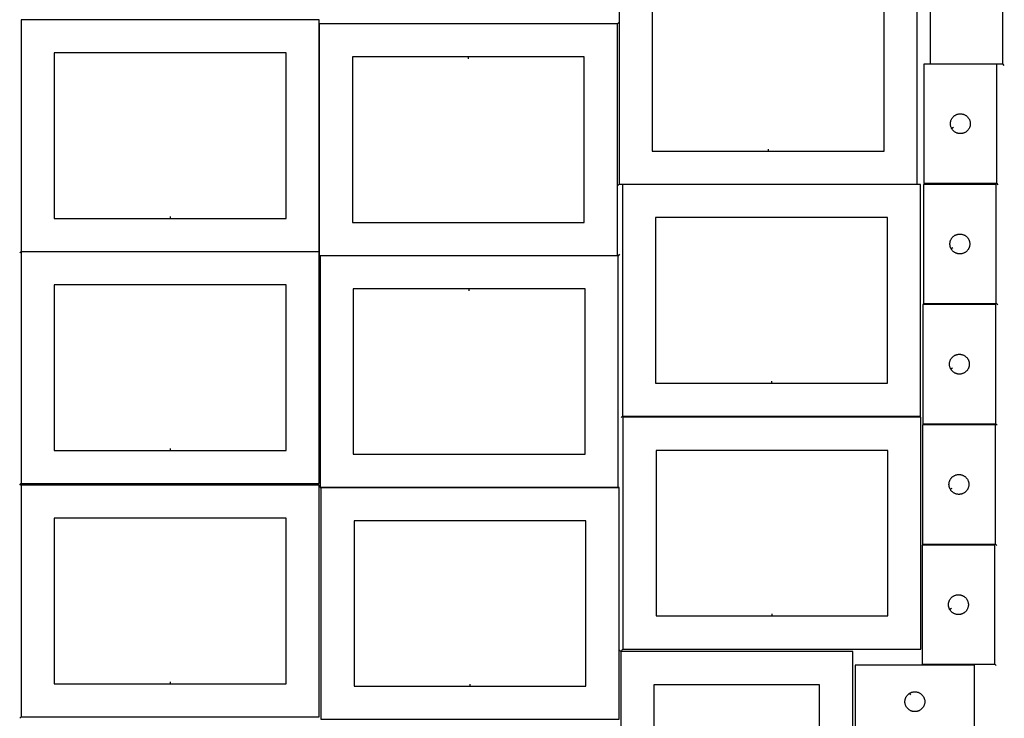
# Model space of a CAD drawing. Header units: millimetres. Extents: x 7 to 1493, y 7 to 2993.
# Tile 2 of 7: x 7 to 1493, y 1064 to 2119. Entities that reach past the tile are written whole.
import ezdxf

# ---------------------------------------------------------------- set-up
doc = ezdxf.new("R2010")
doc.units = ezdxf.units.MM
doc.layers.add('CUT', color=7, linetype='CONTINUOUS', true_color=0x000000)
doc.layers.add('LEADIN', color=1, linetype='CONTINUOUS', true_color=0xff0000)

msp = doc.modelspace()

# ---------------------------------------------------------------- linework, layer by layer
at = {"layer": 'CUT'}
for points in [[(1491.068495, 2051.808664), (1491.068495, 2231.808664), (1381.068495, 2231.808664), (1381.068495, 2051.808664)], [(911.722092, 1870.153411), (1361.722092, 1870.153411), (1361.722092, 2220.153411), (911.722092, 2220.153411)], [(1136.722092, 1920.153411), (1311.722092, 1920.153411), (1311.722092, 2170.153411), (961.722092, 2170.153411), (961.722092, 1920.153411)], [(8.845902, 1768.600921), (458.845902, 1768.600921), (458.845902, 2118.600921), (8.845902, 2118.600921)], [(909.071691, 2112.47221), (459.071691, 2112.47221), (459.071691, 1762.47221), (909.071691, 1762.47221)], [(233.845902, 1818.600921), (408.845902, 1818.600921), (408.845902, 2068.600921), (58.845902, 2068.600921), (58.845902, 1818.600921)], [(684.071691, 2062.47221), (509.071691, 2062.47221), (509.071691, 1812.47221), (859.071691, 1812.47221), (859.071691, 2062.47221)], [(1481.824716, 1871.566111), (1481.824716, 2051.566111), (1371.824716, 2051.566111), (1371.824716, 1871.566111)], [(1413.774766, 1954.180339), (1413.584535, 1954.51646), (1413.239183, 1955.207395), (1412.929857, 1955.915192), (1412.657378, 1956.637975), (1412.422468, 1957.373826), (1412.225751, 1958.120795), (1412.067747, 1958.876899), (1411.948876, 1959.640135), (1411.869454, 1960.408479), (1411.829689, 1961.179892), (1411.829689, 1961.952329), (1411.869454, 1962.723743), (1411.948876, 1963.492086), (1412.067747, 1964.255322), (1412.225751, 1965.011427), (1412.422468, 1965.758395), (1412.657378, 1966.494246), (1412.929857, 1967.217029), (1413.239183, 1967.924827), (1413.584535, 1968.615762), (1413.964997, 1969.288003), (1414.379561, 1969.939767), (1414.827128, 1970.569325), (1415.30651, 1971.175008), (1415.816436, 1971.755211), (1416.355554, 1972.308394), (1416.922435, 1972.83309), (1417.515574, 1973.327908), (1418.1334, 1973.791536), (1418.774274, 1974.222744), (1419.436495, 1974.620389), (1420.11831, 1974.983417), (1420.817908, 1975.310864), (1421.533435, 1975.601863), (1422.262994, 1975.855641), (1423.00465, 1976.071527), (1423.756435, 1976.248946), (1424.516358, 1976.387429), (1425.282402, 1976.486609), (1426.052535, 1976.546222), (1426.824716, 1976.566111), (1427.596898, 1976.546222), (1428.367031, 1976.486609), (1429.133075, 1976.387429), (1429.892997, 1976.248946), (1430.644783, 1976.071527), (1431.386439, 1975.855641), (1432.115998, 1975.601863), (1432.831525, 1975.310864), (1433.531123, 1974.983417), (1434.212938, 1974.620389), (1434.875159, 1974.222744), (1435.516033, 1973.791536), (1436.133859, 1973.327908), (1436.726998, 1972.83309), (1437.293879, 1972.308394), (1437.832997, 1971.755211), (1438.342923, 1971.175008), (1438.822305, 1970.569325), (1439.269872, 1969.939767), (1439.684436, 1969.288003), (1440.064898, 1968.615762), (1440.41025, 1967.924827), (1440.719576, 1967.217029), (1440.992055, 1966.494246), (1441.226965, 1965.758395), (1441.423682, 1965.011427), (1441.581686, 1964.255322), (1441.700557, 1963.492086), (1441.779979, 1962.723743), (1441.819744, 1961.952329), (1441.819744, 1961.179892), (1441.779979, 1960.408479), (1441.700557, 1959.640135), (1441.581686, 1958.876899), (1441.423682, 1958.120795), (1441.226965, 1957.373826), (1440.992055, 1956.637975), (1440.719576, 1955.915192), (1440.41025, 1955.207395), (1440.064898, 1954.51646), (1439.684436, 1953.844219), (1439.269872, 1953.192455), (1438.822305, 1952.562896), (1438.342923, 1951.957213), (1437.832997, 1951.377011), (1437.293879, 1950.823828), (1436.726998, 1950.299132), (1436.133859, 1949.804314), (1435.516033, 1949.340686), (1434.875159, 1948.909477), (1434.212938, 1948.511832), (1433.531123, 1948.148804), (1432.831525, 1947.821357), (1432.115998, 1947.530358), (1431.386439, 1947.27658), (1430.644783, 1947.060695), (1429.892997, 1946.883275), (1429.133075, 1946.744792), (1428.367031, 1946.645613), (1427.596898, 1946.585999), (1426.824716, 1946.566111), (1426.052535, 1946.585999), (1425.282402, 1946.645613), (1424.516358, 1946.744792), (1423.756435, 1946.883275), (1423.00465, 1947.060695), (1422.262994, 1947.27658), (1421.533435, 1947.530358), (1420.817908, 1947.821357), (1420.11831, 1948.148804), (1419.436495, 1948.511832), (1418.774274, 1948.909477), (1418.1334, 1949.340686), (1417.515574, 1949.804314), (1416.922435, 1950.299132), (1416.355554, 1950.823828), (1415.816436, 1951.377011), (1415.30651, 1951.957213), (1414.827128, 1952.562896), (1414.379561, 1953.192455), (1413.964997, 1953.844219)], [(916.744644, 1519.910369), (1366.744644, 1519.910369), (1366.744644, 1869.910369), (916.744644, 1869.910369)], [(1481.10206, 1689.964182), (1481.10206, 1869.964182), (1371.10206, 1869.964182), (1371.10206, 1689.964182)], [(1141.744644, 1569.910369), (1316.744644, 1569.910369), (1316.744644, 1819.910369), (966.744644, 1819.910369), (966.744644, 1569.910369)], [(1413.05211, 1772.57841), (1412.861878, 1772.914531), (1412.516526, 1773.605466), (1412.207201, 1774.313264), (1411.934722, 1775.036046), (1411.699812, 1775.771897), (1411.503095, 1776.518866), (1411.345091, 1777.274971), (1411.22622, 1778.038207), (1411.146797, 1778.80655), (1411.107033, 1779.577963), (1411.107033, 1780.350401), (1411.146797, 1781.121814), (1411.22622, 1781.890157), (1411.345091, 1782.653393), (1411.503095, 1783.409498), (1411.699812, 1784.156467), (1411.934722, 1784.892318), (1412.207201, 1785.6151), (1412.516526, 1786.322898), (1412.861878, 1787.013833), (1413.242341, 1787.686074), (1413.656905, 1788.337838), (1414.104472, 1788.967396), (1414.583854, 1789.57308), (1415.09378, 1790.153282), (1415.632898, 1790.706465), (1416.199778, 1791.231161), (1416.792918, 1791.725979), (1417.410744, 1792.189607), (1418.051617, 1792.620815), (1418.713839, 1793.018461), (1419.395653, 1793.381488), (1420.095252, 1793.708936), (1420.810779, 1793.999934), (1421.540338, 1794.253713), (1422.281993, 1794.469598), (1423.033779, 1794.647017), (1423.793702, 1794.7855), (1424.559745, 1794.88468), (1425.329879, 1794.944293), (1426.10206, 1794.964182), (1426.874242, 1794.944293), (1427.644375, 1794.88468), (1428.410419, 1794.7855), (1429.170341, 1794.647017), (1429.922127, 1794.469598), (1430.663783, 1794.253713), (1431.393342, 1793.999934), (1432.108869, 1793.708936), (1432.808467, 1793.381488), (1433.490281, 1793.018461), (1434.152503, 1792.620815), (1434.793377, 1792.189607), (1435.411202, 1791.725979), (1436.004342, 1791.231161), (1436.571223, 1790.706465), (1437.110341, 1790.153282), (1437.620267, 1789.57308), (1438.099649, 1788.967396), (1438.547215, 1788.337838), (1438.96178, 1787.686074), (1439.342242, 1787.013833), (1439.687594, 1786.322898), (1439.99692, 1785.6151), (1440.269399, 1784.892318), (1440.504308, 1784.156467), (1440.701026, 1783.409498), (1440.85903, 1782.653393), (1440.9779, 1781.890157), (1441.057323, 1781.121814), (1441.097087, 1780.350401), (1441.097087, 1779.577963), (1441.057323, 1778.80655), (1440.9779, 1778.038207), (1440.85903, 1777.274971), (1440.701026, 1776.518866), (1440.504308, 1775.771897), (1440.269399, 1775.036046), (1439.99692, 1774.313264), (1439.687594, 1773.605466), (1439.342242, 1772.914531), (1438.96178, 1772.24229), (1438.547215, 1771.590526), (1438.099649, 1770.960968), (1437.620267, 1770.355284), (1437.110341, 1769.775082), (1436.571223, 1769.221899), (1436.004342, 1768.697203), (1435.411202, 1768.202385), (1434.793377, 1767.738757), (1434.152503, 1767.307549), (1433.490281, 1766.909903), (1432.808467, 1766.546876), (1432.108869, 1766.219428), (1431.393342, 1765.92843), (1430.663783, 1765.674651), (1429.922127, 1765.458766), (1429.170341, 1765.281347), (1428.410419, 1765.142864), (1427.644375, 1765.043684), (1426.874242, 1764.984071), (1426.10206, 1764.964182), (1425.329879, 1764.984071), (1424.559745, 1765.043684), (1423.793702, 1765.142864), (1423.033779, 1765.281347), (1422.281993, 1765.458766), (1421.540338, 1765.674651), (1420.810779, 1765.92843), (1420.095252, 1766.219428), (1419.395653, 1766.546876), (1418.713839, 1766.909903), (1418.051617, 1767.307549), (1417.410744, 1767.738757), (1416.792918, 1768.202385), (1416.199778, 1768.697203), (1415.632898, 1769.221899), (1415.09378, 1769.775082), (1414.583854, 1770.355284), (1414.104472, 1770.960968), (1413.656905, 1771.590526), (1413.242341, 1772.24229)], [(8.845902, 1418.009856), (458.845902, 1418.009856), (458.845902, 1768.009856), (8.845902, 1768.009856)], [(910.224768, 1762.260418), (460.224768, 1762.260418), (460.224768, 1412.260418), (910.224768, 1412.260418)], [(233.845902, 1468.009856), (408.845902, 1468.009856), (408.845902, 1718.009856), (58.845902, 1718.009856), (58.845902, 1468.009856)], [(685.224768, 1712.260418), (510.224768, 1712.260418), (510.224768, 1462.260418), (860.224768, 1462.260418), (860.224768, 1712.260418)], [(1480.379404, 1508.362253), (1480.379404, 1688.362253), (1370.379404, 1688.362253), (1370.379404, 1508.362253)], [(1412.329453, 1590.976482), (1412.139222, 1591.312602), (1411.79387, 1592.003537), (1411.484544, 1592.711335), (1411.212066, 1593.434118), (1410.977156, 1594.169969), (1410.780438, 1594.916937), (1410.622435, 1595.673042), (1410.503564, 1596.436278), (1410.424141, 1597.204621), (1410.384377, 1597.976035), (1410.384377, 1598.748472), (1410.424141, 1599.519885), (1410.503564, 1600.288229), (1410.622435, 1601.051465), (1410.780438, 1601.807569), (1410.977156, 1602.554538), (1411.212066, 1603.290389), (1411.484544, 1604.013172), (1411.79387, 1604.720969), (1412.139222, 1605.411904), (1412.519685, 1606.084145), (1412.934249, 1606.735909), (1413.381815, 1607.365467), (1413.861197, 1607.971151), (1414.371123, 1608.551353), (1414.910242, 1609.104536), (1415.477122, 1609.629232), (1416.070262, 1610.12405), (1416.688088, 1610.587678), (1417.328961, 1611.018887), (1417.991183, 1611.416532), (1418.672997, 1611.77956), (1419.372595, 1612.107007), (1420.088123, 1612.398006), (1420.817682, 1612.651784), (1421.559337, 1612.867669), (1422.311123, 1613.045089), (1423.071045, 1613.183572), (1423.837089, 1613.282751), (1424.607223, 1613.342365), (1425.379404, 1613.362253), (1426.151585, 1613.342365), (1426.921719, 1613.282751), (1427.687763, 1613.183572), (1428.447685, 1613.045089), (1429.199471, 1612.867669), (1429.941126, 1612.651784), (1430.670685, 1612.398006), (1431.386213, 1612.107007), (1432.085811, 1611.77956), (1432.767625, 1611.416532), (1433.429847, 1611.018887), (1434.07072, 1610.587678), (1434.688546, 1610.12405), (1435.281686, 1609.629232), (1435.848566, 1609.104536), (1436.387684, 1608.551353), (1436.897611, 1607.971151), (1437.376993, 1607.365467), (1437.824559, 1606.735909), (1438.239123, 1606.084145), (1438.619586, 1605.411904), (1438.964938, 1604.720969), (1439.274264, 1604.013172), (1439.546742, 1603.290389), (1439.781652, 1602.554538), (1439.97837, 1601.807569), (1440.136373, 1601.051465), (1440.255244, 1600.288229), (1440.334667, 1599.519885), (1440.374431, 1598.748472), (1440.374431, 1597.976035), (1440.334667, 1597.204621), (1440.255244, 1596.436278), (1440.136373, 1595.673042), (1439.97837, 1594.916937), (1439.781652, 1594.169969), (1439.546742, 1593.434118), (1439.274264, 1592.711335), (1438.964938, 1592.003537), (1438.619586, 1591.312602), (1438.239123, 1590.640361), (1437.824559, 1589.988597), (1437.376993, 1589.359039), (1436.897611, 1588.753356), (1436.387684, 1588.173153), (1435.848566, 1587.61997), (1435.281686, 1587.095274), (1434.688546, 1586.600456), (1434.07072, 1586.136828), (1433.429847, 1585.70562), (1432.767625, 1585.307975), (1432.085811, 1584.944947), (1431.386213, 1584.6175), (1430.670685, 1584.326501), (1429.941126, 1584.072723), (1429.199471, 1583.856837), (1428.447685, 1583.679418), (1427.687763, 1583.540935), (1426.921719, 1583.441755), (1426.151585, 1583.382142), (1425.379404, 1583.362253), (1424.607223, 1583.382142), (1423.837089, 1583.441755), (1423.071045, 1583.540935), (1422.311123, 1583.679418), (1421.559337, 1583.856837), (1420.817682, 1584.072723), (1420.088123, 1584.326501), (1419.372595, 1584.6175), (1418.672997, 1584.944947), (1417.991183, 1585.307975), (1417.328961, 1585.70562), (1416.688088, 1586.136828), (1416.070262, 1586.600456), (1415.477122, 1587.095274), (1414.910242, 1587.61997), (1414.371123, 1588.173153), (1413.861197, 1588.753356), (1413.381815, 1589.359039), (1412.934249, 1589.988597), (1412.519685, 1590.640361)], [(917.409439, 1168.137664), (1367.409439, 1168.137664), (1367.409439, 1518.137664), (917.409439, 1518.137664)], [(1479.65687, 1326.760325), (1479.65687, 1506.760325), (1369.65687, 1506.760325), (1369.65687, 1326.760325)], [(1142.409439, 1218.137664), (1317.409439, 1218.137664), (1317.409439, 1468.137664), (967.409439, 1468.137664), (967.409439, 1218.137664)], [(1411.606919, 1409.374553), (1411.416688, 1409.710673), (1411.071336, 1410.401609), (1410.76201, 1411.109406), (1410.489531, 1411.832189), (1410.254622, 1412.56804), (1410.057904, 1413.315008), (1409.899901, 1414.071113), (1409.78103, 1414.834349), (1409.701607, 1415.602693), (1409.661843, 1416.374106), (1409.661843, 1417.146543), (1409.701607, 1417.917956), (1409.78103, 1418.6863), (1409.899901, 1419.449536), (1410.057904, 1420.205641), (1410.254622, 1420.952609), (1410.489531, 1421.68846), (1410.76201, 1422.411243), (1411.071336, 1423.11904), (1411.416688, 1423.809976), (1411.79715, 1424.482217), (1412.211715, 1425.13398), (1412.659281, 1425.763539), (1413.138663, 1426.369222), (1413.648589, 1426.949425), (1414.187707, 1427.502607), (1414.754588, 1428.027304), (1415.347728, 1428.522122), (1415.965553, 1428.98575), (1416.606427, 1429.416958), (1417.268649, 1429.814603), (1417.950463, 1430.177631), (1418.650061, 1430.505078), (1419.365589, 1430.796077), (1420.095147, 1431.049855), (1420.836803, 1431.26574), (1421.588589, 1431.44316), (1422.348511, 1431.581643), (1423.114555, 1431.680823), (1423.884688, 1431.740436), (1424.65687, 1431.760325), (1425.429051, 1431.740436), (1426.199185, 1431.680823), (1426.965228, 1431.581643), (1427.725151, 1431.44316), (1428.476937, 1431.26574), (1429.218592, 1431.049855), (1429.948151, 1430.796077), (1430.663678, 1430.505078), (1431.363277, 1430.177631), (1432.045091, 1429.814603), (1432.707313, 1429.416958), (1433.348186, 1428.98575), (1433.966012, 1428.522122), (1434.559152, 1428.027304), (1435.126032, 1427.502607), (1435.66515, 1426.949425), (1436.175076, 1426.369222), (1436.654458, 1425.763539), (1437.102025, 1425.13398), (1437.516589, 1424.482217), (1437.897052, 1423.809976), (1438.242404, 1423.11904), (1438.551729, 1422.411243), (1438.824208, 1421.68846), (1439.059118, 1420.952609), (1439.255835, 1420.205641), (1439.413839, 1419.449536), (1439.53271, 1418.6863), (1439.612133, 1417.917956), (1439.651897, 1417.146543), (1439.651897, 1416.374106), (1439.612133, 1415.602693), (1439.53271, 1414.834349), (1439.413839, 1414.071113), (1439.255835, 1413.315008), (1439.059118, 1412.56804), (1438.824208, 1411.832189), (1438.551729, 1411.109406), (1438.242404, 1410.401609), (1437.897052, 1409.710673), (1437.516589, 1409.038433), (1437.102025, 1408.386669), (1436.654458, 1407.75711), (1436.175076, 1407.151427), (1435.66515, 1406.571224), (1435.126032, 1406.018042), (1434.559152, 1405.493346), (1433.966012, 1404.998527), (1433.348186, 1404.534899), (1432.707313, 1404.103691), (1432.045091, 1403.706046), (1431.363277, 1403.343018), (1430.663678, 1403.015571), (1429.948151, 1402.724572), (1429.218592, 1402.470794), (1428.476937, 1402.254909), (1427.725151, 1402.077489), (1426.965228, 1401.939006), (1426.199185, 1401.839826), (1425.429051, 1401.780213), (1424.65687, 1401.760325), (1423.884688, 1401.780213), (1423.114555, 1401.839826), (1422.348511, 1401.939006), (1421.588589, 1402.077489), (1420.836803, 1402.254909), (1420.095147, 1402.470794), (1419.365589, 1402.724572), (1418.650061, 1403.015571), (1417.950463, 1403.343018), (1417.268649, 1403.706046), (1416.606427, 1404.103691), (1415.965553, 1404.534899), (1415.347728, 1404.998527), (1414.754588, 1405.493346), (1414.187707, 1406.018042), (1413.648589, 1406.571224), (1413.138663, 1407.151427), (1412.659281, 1407.75711), (1412.211715, 1408.386669), (1411.79715, 1409.038433)], [(8.845902, 1065.718841), (458.845902, 1065.718841), (458.845902, 1415.718841), (8.845902, 1415.718841)], [(461.518631, 1062.024871), (911.518631, 1062.024871), (911.518631, 1412.024871), (461.518631, 1412.024871)], [(233.845902, 1115.718841), (408.845902, 1115.718841), (408.845902, 1365.718841), (58.845902, 1365.718841), (58.845902, 1115.718841)], [(686.518631, 1112.024871), (861.518631, 1112.024871), (861.518631, 1362.024871), (511.518631, 1362.024871), (511.518631, 1112.024871)], [(1478.934336, 1145.158396), (1478.934336, 1325.158396), (1368.934336, 1325.158396), (1368.934336, 1145.158396)], [(1410.884385, 1227.772624), (1410.694154, 1228.108745), (1410.348802, 1228.79968), (1410.039476, 1229.507477), (1409.766997, 1230.23026), (1409.532088, 1230.966111), (1409.33537, 1231.71308), (1409.177366, 1232.469184), (1409.058496, 1233.232421), (1408.979073, 1234.000764), (1408.939309, 1234.772177), (1408.939309, 1235.544615), (1408.979073, 1236.316028), (1409.058496, 1237.084371), (1409.177366, 1237.847607), (1409.33537, 1238.603712), (1409.532088, 1239.35068), (1409.766997, 1240.086532), (1410.039476, 1240.809314), (1410.348802, 1241.517112), (1410.694154, 1242.208047), (1411.074616, 1242.880288), (1411.48918, 1243.532052), (1411.936747, 1244.16161), (1412.416129, 1244.767294), (1412.926055, 1245.347496), (1413.465173, 1245.900679), (1414.032054, 1246.425375), (1414.625193, 1246.920193), (1415.243019, 1247.383821), (1415.883893, 1247.815029), (1416.546115, 1248.212674), (1417.227929, 1248.575702), (1417.927527, 1248.903149), (1418.643054, 1249.194148), (1419.372613, 1249.447927), (1420.114269, 1249.663812), (1420.866055, 1249.841231), (1421.625977, 1249.979714), (1422.392021, 1250.078894), (1423.162154, 1250.138507), (1423.934336, 1250.158396), (1424.706517, 1250.138507), (1425.476651, 1250.078894), (1426.242694, 1249.979714), (1427.002617, 1249.841231), (1427.754402, 1249.663812), (1428.496058, 1249.447927), (1429.225617, 1249.194148), (1429.941144, 1248.903149), (1430.640743, 1248.575702), (1431.322557, 1248.212674), (1431.984779, 1247.815029), (1432.625652, 1247.383821), (1433.243478, 1246.920193), (1433.836617, 1246.425375), (1434.403498, 1245.900679), (1434.942616, 1245.347496), (1435.452542, 1244.767294), (1435.931924, 1244.16161), (1436.379491, 1243.532052), (1436.794055, 1242.880288), (1437.174518, 1242.208047), (1437.51987, 1241.517112), (1437.829195, 1240.809314), (1438.101674, 1240.086532), (1438.336584, 1239.35068), (1438.533301, 1238.603712), (1438.691305, 1237.847607), (1438.810176, 1237.084371), (1438.889599, 1236.316028), (1438.929363, 1235.544615), (1438.929363, 1234.772177), (1438.889599, 1234.000764), (1438.810176, 1233.232421), (1438.691305, 1232.469184), (1438.533301, 1231.71308), (1438.336584, 1230.966111), (1438.101674, 1230.23026), (1437.829195, 1229.507477), (1437.51987, 1228.79968), (1437.174518, 1228.108745), (1436.794055, 1227.436504), (1436.379491, 1226.78474), (1435.931924, 1226.155182), (1435.452542, 1225.549498), (1434.942616, 1224.969296), (1434.403498, 1224.416113), (1433.836617, 1223.891417), (1433.243478, 1223.396599), (1432.625652, 1222.932971), (1431.984779, 1222.501762), (1431.322557, 1222.104117), (1430.640743, 1221.74109), (1429.941144, 1221.413642), (1429.225617, 1221.122644), (1428.496058, 1220.868865), (1427.754402, 1220.65298), (1427.002617, 1220.475561), (1426.242694, 1220.337077), (1425.476651, 1220.237898), (1424.706517, 1220.178284), (1423.934336, 1220.158396), (1423.162154, 1220.178284), (1422.392021, 1220.237898), (1421.625977, 1220.337077), (1420.866055, 1220.475561), (1420.114269, 1220.65298), (1419.372613, 1220.868865), (1418.643054, 1221.122644), (1417.927527, 1221.413642), (1417.227929, 1221.74109), (1416.546115, 1222.104117), (1415.883893, 1222.501762), (1415.243019, 1222.932971), (1414.625193, 1223.396599), (1414.032054, 1223.891417), (1413.465173, 1224.416113), (1412.926055, 1224.969296), (1412.416129, 1225.549498), (1411.936747, 1226.155182), (1411.48918, 1226.78474), (1411.074616, 1227.436504)], [(914.307138, 1164.216646), (914.307138, 714.216646), (1264.307138, 714.216646), (1264.307138, 1164.216646)], [(1268.148932, 1033.621999), (1448.148932, 1033.621999), (1448.148932, 1143.621999), (1268.148932, 1143.621999)], [(964.307138, 939.216646), (964.307138, 764.216646), (1214.307138, 764.216646), (1214.307138, 1114.216646), (964.307138, 1114.216646)], [(1350.76316, 1101.671949), (1351.099281, 1101.862181), (1351.790216, 1102.207533), (1352.498014, 1102.516858), (1353.220796, 1102.789337), (1353.956648, 1103.024247), (1354.703616, 1103.220964), (1355.459721, 1103.378968), (1356.222957, 1103.497839), (1356.9913, 1103.577262), (1357.762713, 1103.617026), (1358.535151, 1103.617026), (1359.306564, 1103.577262), (1360.074907, 1103.497839), (1360.838143, 1103.378968), (1361.594248, 1103.220964), (1362.341217, 1103.024247), (1363.077068, 1102.789337), (1363.79985, 1102.516858), (1364.507648, 1102.207533), (1365.198583, 1101.862181), (1365.870824, 1101.481718), (1366.522588, 1101.067154), (1367.152146, 1100.619587), (1367.75783, 1100.140205), (1368.338032, 1099.630279), (1368.891215, 1099.091161), (1369.415911, 1098.524281), (1369.910729, 1097.931141), (1370.374357, 1097.313315), (1370.805565, 1096.672442), (1371.203211, 1096.01022), (1371.566238, 1095.328406), (1371.893686, 1094.628807), (1372.184684, 1093.91328), (1372.438463, 1093.183721), (1372.654348, 1092.442066), (1372.831767, 1091.69028), (1372.970251, 1090.930357), (1373.06943, 1090.164314), (1373.129043, 1089.39418), (1373.148932, 1088.621999), (1373.129043, 1087.849817), (1373.06943, 1087.079684), (1372.970251, 1086.31364), (1372.831767, 1085.553718), (1372.654348, 1084.801932), (1372.438463, 1084.060276), (1372.184684, 1083.330717), (1371.893686, 1082.61519), (1371.566238, 1081.915592), (1371.203211, 1081.233778), (1370.805565, 1080.571556), (1370.374357, 1079.930682), (1369.910729, 1079.312857), (1369.415911, 1078.719717), (1368.891215, 1078.152836), (1368.338032, 1077.613718), (1367.75783, 1077.103792), (1367.152146, 1076.62441), (1366.522588, 1076.176844), (1365.870824, 1075.762279), (1365.198583, 1075.381817), (1364.507648, 1075.036465), (1363.79985, 1074.727139), (1363.077068, 1074.45466), (1362.341217, 1074.219751), (1361.594248, 1074.023033), (1360.838143, 1073.865029), (1360.074907, 1073.746159), (1359.306564, 1073.666736), (1358.535151, 1073.626972), (1357.762713, 1073.626972), (1356.9913, 1073.666736), (1356.222957, 1073.746159), (1355.459721, 1073.865029), (1354.703616, 1074.023033), (1353.956648, 1074.219751), (1353.220796, 1074.45466), (1352.498014, 1074.727139), (1351.790216, 1075.036465), (1351.099281, 1075.381817), (1350.42704, 1075.762279), (1349.775276, 1076.176844), (1349.145718, 1076.62441), (1348.540034, 1077.103792), (1347.959832, 1077.613718), (1347.406649, 1078.152836), (1346.881953, 1078.719717), (1346.387135, 1079.312857), (1345.923507, 1079.930682), (1345.492299, 1080.571556), (1345.094653, 1081.233778), (1344.731626, 1081.915592), (1344.404179, 1082.61519), (1344.11318, 1083.330717), (1343.859401, 1084.060276), (1343.643516, 1084.801932), (1343.466097, 1085.553718), (1343.327614, 1086.31364), (1343.228434, 1087.079684), (1343.168821, 1087.849817), (1343.148932, 1088.621999), (1343.168821, 1089.39418), (1343.228434, 1090.164314), (1343.327614, 1090.930357), (1343.466097, 1091.69028), (1343.643516, 1092.442066), (1343.859401, 1093.183721), (1344.11318, 1093.91328), (1344.404179, 1094.628807), (1344.731626, 1095.328406), (1345.094653, 1096.01022), (1345.492299, 1096.672442), (1345.923507, 1097.313315), (1346.387135, 1097.931141), (1346.881953, 1098.524281), (1347.406649, 1099.091161), (1347.959832, 1099.630279), (1348.540034, 1100.140205), (1349.145718, 1100.619587), (1349.775276, 1101.067154), (1350.42704, 1101.481718)]]:
    msp.add_lwpolyline(points, close=True, dxfattribs=at)
at = {"layer": 'LEADIN'}
for p, q in [((911.193012, 2114.593531), (909.071691, 2112.47221)), ((684.071691, 2059.47221), (684.071691, 2062.47221)), ((1493.189815, 2049.687344), (1491.068495, 2051.808664)), ((1416.385622, 1955.657983), (1413.774766, 1954.180339)), ((1136.722092, 1923.153411), (1136.722092, 1920.153411)), ((909.600771, 1868.032091), (911.722092, 1870.153411)), ((1483.946037, 1869.44479), (1481.824716, 1871.566111)), ((233.845902, 1821.600921), (233.845902, 1818.600921)), ((1415.662965, 1774.056055), (1413.05211, 1772.57841)), ((6.724581, 1766.479601), (8.845902, 1768.600921)), ((912.346088, 1764.381739), (910.224768, 1762.260418)), ((685.224768, 1709.260418), (685.224768, 1712.260418)), ((1483.223381, 1687.842862), (1481.10206, 1689.964182)), ((1414.940309, 1592.454126), (1412.329453, 1590.976482)), ((1141.744644, 1572.910369), (1141.744644, 1569.910369)), ((914.623324, 1517.789049), (916.744644, 1519.910369)), ((1482.500724, 1506.240933), (1480.379404, 1508.362253)), ((233.845902, 1471.009856), (233.845902, 1468.009856)), ((6.724581, 1415.888536), (8.845902, 1418.009856)), ((1414.217775, 1410.852197), (1411.606919, 1409.374553)), ((1481.77819, 1324.639004), (1479.65687, 1326.760325)), ((1142.409439, 1221.137664), (1142.409439, 1218.137664)), ((1413.495241, 1229.250268), (1410.884385, 1227.772624)), ((912.185817, 1166.337967), (914.307138, 1164.216646)), ((915.288119, 1166.016344), (917.409439, 1168.137664)), ((1481.055656, 1143.037076), (1478.934336, 1145.158396)), ((233.845902, 1118.718841), (233.845902, 1115.718841)), ((686.518631, 1115.024871), (686.518631, 1112.024871)), ((1352.240805, 1099.061094), (1350.76316, 1101.671949)), ((6.724581, 1063.597521), (8.845902, 1065.718841))]:
    msp.add_line(p, q, dxfattribs=at)

doc.saveas('drawing.dxf')
